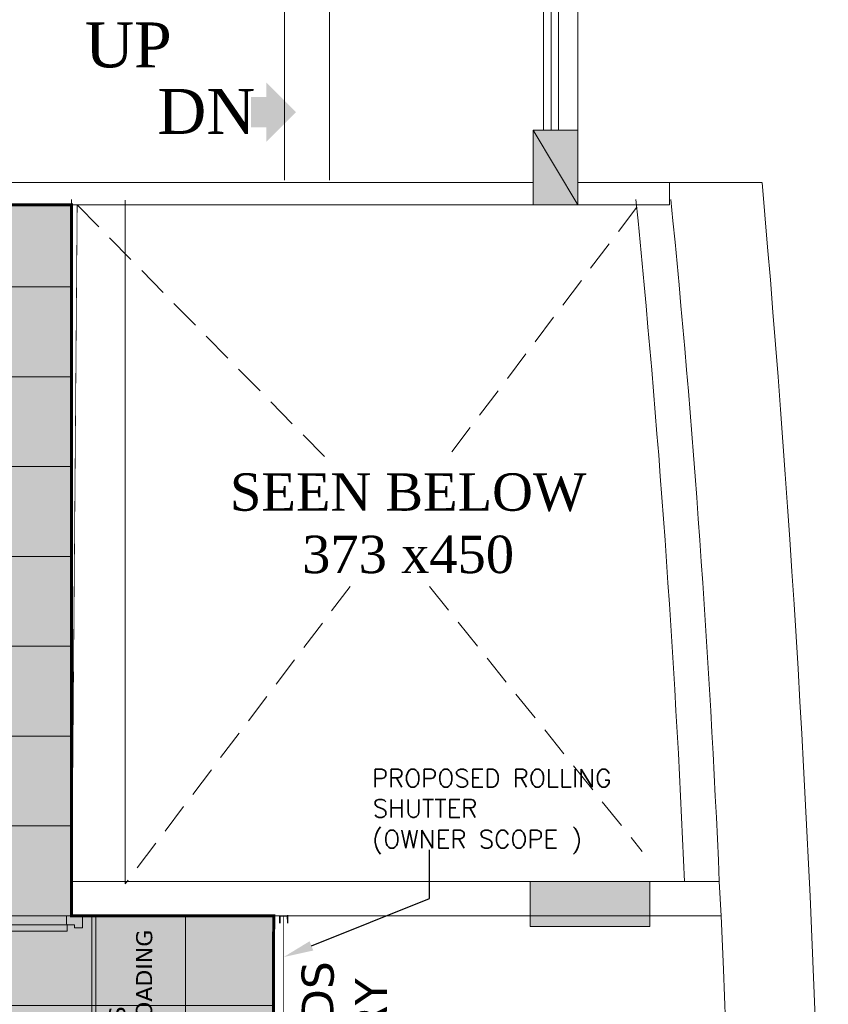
# Model space of a CAD drawing. Header units: millimetres. Extents: x 52937 to 262245, y 6619 to 63681.
# Tile 54 of 56: x 91814 to 97216, y 34645 to 41223. Entities that reach past the tile are written whole.
import ezdxf

# ---------------------------------------------------------------- set-up
doc = ezdxf.new("R2010")
doc.units = ezdxf.units.MM
doc.linetypes.add('CONTINU', pattern=[0])
doc.linetypes.add('HIDDENX2', pattern=[0.75, 0.5, -0.25])
for name, color, linetype, lineweight in [('ACP', 8, 'Continuous', 15), ('COLUMN', 8, 'Continuous', 0), ('COUNTERS', 8, 'Continuous', 18), ('DOUBLE-DOORS', 8, 'Continuous', 0), ('FLOORING-WITH-HATCH', 8, 'Continuous', 20), ('HATCH', 8, 'Continuous', 5), ('MIRROR', 8, 'Continuous', 30), ('SHAFTS', 8, 'HIDDENX2', 5), ('SINGLE-DOORS', 8, 'Continuous', 0), ('STAIRCASE', 8, 'Continuous', 20), ('TEXT', 8, 'Continuous', 5), ('WALLS', 8, 'Continuous', 5)]:
    doc.layers.add(name, color=color, linetype=linetype, lineweight=lineweight)
doc.layers.add('AREA', color=8, linetype='Continuous')
doc.layers.add('ARROWS', color=6, linetype='Continuous')
doc.styles.add('ARIAL', font='romans.shx', dxfattribs={"width": 0.8})
doc.styles.add('studio', font='arial.ttf')
doc.styles.add('survey', font='times.ttf')

# ---------------------------------------------------------------- blocks, each defined once
blk = doc.blocks.new('DOOR-GOODS')
at = {"layer": 'DOUBLE-DOORS'}
for p, q in [((7858425.4, 1596016.2), (7858382.3, 1596016.2)), ((7860020.6, 1596016.2), (7860063.7, 1596016.2))]:
    blk.add_line(p, q, dxfattribs=at)
at = {"layer": 'DOUBLE-DOORS', "ltscale": 500}
blk.add_line((7860123, 1595022.4), (7858323, 1595022.4), dxfattribs=at)
at = {"layer": 'DOUBLE-DOORS'}
for points in [[(7858382.3, 1595185.9), (7858425.4, 1595185.9), (7858425.4, 1596016.2), (7858382.3, 1596016.2)], [(7860063.7, 1595185.9), (7860020.6, 1595185.9), (7860020.6, 1596016.2), (7860063.7, 1596016.2)]]:
    blk.add_lwpolyline(points, close=True, dxfattribs=at)
for points in [[(7858403.9, 1595132, 0.414215), (7858398.5, 1595137.4), (7858382.3, 1595137.4), (7858382.3, 1595185.9, 0.414211), (7858376.9, 1595191.3), (7858323, 1595191.3), (7858323, 1595083.5), (7858398.5, 1595083.5, 0.414214), (7858403.9, 1595088.9)], [(7860042.1, 1595132, -0.414215), (7860047.5, 1595137.4), (7860063.7, 1595137.4), (7860063.7, 1595185.9, -0.414211), (7860069.1, 1595191.3), (7860123, 1595191.3), (7860123, 1595083.5), (7860047.5, 1595083.5, -0.414214), (7860042.1, 1595088.9)]]:
    blk.add_lwpolyline(points, format="xyb", close=True, dxfattribs=at)
for centre, start, end in [((7858442.5, 1595234.7), 356.4213, 91.25277), ((7860003.5, 1595234.7), 88.74723, 183.5787)]:
    blk.add_arc(centre, 781.7, start, end, dxfattribs=at)

msp = doc.modelspace()

# ---------------------------------------------------------------- hatches: boundary and pattern name
at = {"layer": 'COLUMN'}
for points in [[(95243.6, 40485.4), (95543.6, 40485.4), (95543.6, 39985.4), (95243.6, 39985.4)], [(95223.6, 35164.8), (95223.6, 35464.8), (96023.6, 35464.8), (96023.6, 35164.8)]]:
    msp.add_hatch(color=256, dxfattribs=at).paths.add_polyline_path(points)
at = {"layer": 'FLOORING-WITH-HATCH', "linetype": 'CONTINU'}
h = msp.add_hatch(dxfattribs=at)
h.set_pattern_fill('_USER', color=8, scale=600, style=0, double=1, pattern_type=0)
h.set_pattern_definition([(0, (86921.8, 33436.43), (0, 600), []), (90, (86921.8, 33436.43), (-600, 4e-14), [])])
h.paths.add_polyline_path([(86998.7, 35465.4), (86998.7, 34665.4), (86998.9, 34665.4), (86998.5, 35465.4)], flags=16)
h.paths.add_polyline_path([(89903.6, 37014.8), (89903.6, 38764.8), (91653.6, 38764.8), (91653.6, 37014.8)], flags=16)
h.paths.add_polyline_path([(86921.8, 45848.2), (89373.5, 45915.9), (89373.6, 44984.6), (89223.6, 44984.6), (89223.6, 44484.6), (89358.7, 44484.6), (89358.7, 40264.8), (89273.6, 40264.8), (89273.6, 39964.8), (89903.6, 39964.8), (89904.5, 39985.6), (91654.5, 39985.6), (91653.6, 39985.4), (92161.1, 39985.4), (92161.1, 35235.4), (92161.1, 35235.4), (93511.1, 35235.4), (93506.4, 33435.6), (86921.8, 33436.4)])
h = msp.add_hatch(dxfattribs=at)
h.set_pattern_fill('AR-CONC', color=8, scale=75, style=0)
h.set_pattern_definition([(50, (86172.73, 33436.36), (537.945, -47.064), [56.25, -618.75]), (355, (86172.73, 33436.36), (-104.064, 564.144), [45, -495]), (100.4514, (86217.56, 33432.44), (433.882, 517.08), [47.805, -525.857]), (46.184, (86172.7, 33586.36), (800.43, -124.14), [84.375, -928.125]), (96.6356, (86239.4, 33576), (700.996, 730.59), [71.708, -788.785]), (351.184, (86172.7, 33586.4), (700.996, 730.59), [67.5, -742.5]), (21, (86247.73, 33548.86), (447.68, -301.964), [56.25, -618.75]), (326, (86247.73, 33548.86), (182.486, 543.863), [45, -495]), (71.4514, (86285.04, 33523.7), (630.167, 241.898), [47.805, -525.857]), (37.5, (86172.73, 33436.36), (9.12, 249.6704), [0, -489, 0, -502.5, 0, -496.875]), (7.5, (86172.73, 33436.36), (197.302, 295.809), [0, -286.5, 0, -477.75, 0, -189.375]), (327.5, (86005.48, 33436.36), (400.3668, -16.9162), [0, -187.5, 0, -585, 0, -776.25]), (317.5, (85930.48, 33436.36), (437.39, 75.079), [0, -243.75, 0, -388.5, 0, -551.25])])
h.paths.add_polyline_path([(86998.7, 35465.4), (86998.7, 34665.4), (86998.9, 34665.4), (86998.5, 35465.4)], flags=16)
h.paths.add_polyline_path([(89903.6, 37014.8), (89903.6, 38764.8), (91653.6, 38764.8), (91653.6, 37014.8)], flags=16)
h.paths.add_polyline_path([(86921.8, 45848.2), (89373.5, 45915.9), (89373.6, 44984.6), (89223.6, 44984.6), (89223.6, 44484.6), (89358.7, 44484.6), (89358.7, 40264.8), (89273.6, 40264.8), (89273.6, 39964.8), (89903.6, 39964.8), (89904.5, 39985.6), (91654.5, 39985.6), (91653.6, 39985.4), (92161.1, 39985.4), (92161.1, 35235.4), (92161.1, 35235.4), (93511.1, 35235.4), (93506.4, 33435.6), (86921.8, 33436.4)])
at = {"layer": 'HATCH'}
msp.add_hatch(color=256, dxfattribs=at).paths.add_polyline_path([(93461.2, 40406.1), (93461.2, 40503.5), (93360.3, 40503.5), (93360.3, 40707), (93461.2, 40707), (93461.2, 40804.5), (93660.3, 40605.3)])

# ---------------------------------------------------------------- linework, layer by layer
at = {"layer": 'ACP', "ltscale": 300}
msp.add_line((96154.4, 40135.4), (96773.3, 40135.4), dxfattribs=at)
msp.add_arc((-16616.5, 30102.8), 113832.9, 351.068438, 5.056296, dxfattribs=at)
at = {"layer": 'AREA', "const_width": 5}
msp.add_lwpolyline([(93483.3, 33435.5), (86918.3, 33435.6), (86924.3, 45865.6), (89373.5, 45915.9), (89373.6, 44984.6), (89223.6, 44984.6), (89228.6, 44484.6), (89358.7, 44484.6), (89359.5, 40264.8), (89273.6, 40264.8), (89273.6, 39964.8), (92198.2, 39985.4), (92161.1, 35235.4), (93511.1, 35235.4), (93483.3, 33275.8)], dxfattribs=at)
at = {"layer": 'ARROWS'}
msp.add_lwpolyline([(93763.1, 35035.1), (94552.7, 35352.5), (94552.7, 35677)], dxfattribs=at)
msp.add_solid([(93775.5, 35004.2), (93577.5, 34960.5), (93750.7, 35066.1)], dxfattribs=at)
at = {"layer": 'COLUMN'}
msp.add_line((95243.6, 40485.4), (95543.6, 39985.4), dxfattribs=at)
for points in [[(95243.6, 40485.4), (95543.6, 40485.4), (95543.6, 39985.4), (95243.6, 39985.4)], [(95223.6, 35164.8), (95223.6, 35464.8), (96023.6, 35464.8), (96023.6, 35164.8)]]:
    msp.add_lwpolyline(points, close=True, dxfattribs=at)
at = {"layer": 'COUNTERS'}
for p, q in [((92161.1, 40020.4), (92161.1, 35450.4)), ((92519.4, 40016.5), (92519.4, 35450.4)), ((93511.1, 35235.4), (93451.3, 12444.7))]:
    msp.add_line(p, q, dxfattribs=at)
for radius, start, end in [(81387.3, 2.465542, 5.680753), (81619.2, 2.458532, 5.664559)]:
    msp.add_arc((14943.8, 31964.2), radius, start, end, dxfattribs=at)
at = {"layer": 'FLOORING-WITH-HATCH', "color": 8, "linetype": 'Continuous', "const_width": 20}
msp.add_lwpolyline([(86921.8, 45848.2), (89373.5, 45915.9), (89373.6, 44984.6), (89223.6, 44984.6), (89223.6, 44484.6), (89358.7, 44484.6), (89358.7, 40264.8), (89273.6, 40264.8), (89273.6, 39964.8), (89903.6, 39964.8), (89904.5, 39985.6), (91654.5, 39985.6), (91653.6, 39985.4), (92161.1, 39985.4), (92161.1, 35235.4), (92161.1, 35235.4), (93511.1, 35235.4), (93506.4, 33435.6), (86921.8, 33436.4)], close=True, dxfattribs=at)
at = {"layer": 'HATCH'}
for p, q in [((95543.7, 46045.4), (95543.7, 39985.4)), ((95543.7, 46045.4), (95543.7, 39985.4)), ((95413.7, 45915.4), (95413.7, 40485.4)), ((95363.7, 45865.4), (95363.7, 40485.4)), ((95313.7, 40485.4), (95313.7, 45815.4))]:
    msp.add_line(p, q, dxfattribs=at)
at = {"layer": 'HATCH', "ltscale": 2000}
msp.add_arc((-16604.8, 30101.8), 113221.1, 351.020284, 2.598755, dxfattribs=at)
at = {"layer": 'MIRROR', "const_width": 10}
msp.add_lwpolyline([(93604.2, 35185.9), (93603.5, 35235.4), (93551.5, 35234.6), (93552.2, 35185.2)], dxfattribs=at)
at = {"layer": 'MIRROR', "ltscale": 0.001, "const_width": 5}
msp.add_lwpolyline([(93577.5, 33384.1), (93577.5, 35235.4)], dxfattribs=at)
at = {"layer": 'SHAFTS', "ltscale": 410}
for p, q in [((92198.2, 39985.4), (93878.8, 38275.5)), ((95937.5, 39970.4), (94655.9, 38275.5)), ((94021.9, 37437.1), (92519.4, 35450.4)), ((94551.6, 37437.1), (95973.6, 35665.3))]:
    msp.add_line(p, q, dxfattribs=at)
at = {"layer": 'STAIRCASE'}
for p, q in [((93583.7, 41485.4), (93583.7, 40150.4)), ((93883.7, 41485.4), (93883.7, 40150.4))]:
    msp.add_line(p, q, dxfattribs=at)
at = {"layer": 'WALLS'}
for p, q in [((95243.6, 40135.4), (91603.6, 40135.4)), ((96154.4, 40135.4), (95543.6, 40135.4)), ((96154.4, 39985.4), (96154.4, 40135.4)), ((95243.6, 39985.4), (91603.6, 39985.4)), ((96154.4, 39985.4), (95543.6, 39985.4)), ((92161.1, 35465.4), (92161.1, 35235.4)), ((92161.1, 35465.4), (94119, 35465.4)), ((96488.1, 35465.4), (94094, 35465.4)), ((96488.1, 35465.4), (96499.9, 35235.4)), ((96499.9, 35235.4), (92161.1, 35235.4))]:
    msp.add_line(p, q, dxfattribs=at)

# ---------------------------------------------------------------- block references
at = {"layer": 'SINGLE-DOORS', "xscale": -1, "rotation": 89.99999999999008}
msp.add_blockref('DOOR-GOODS', (1687317.9, 7893558.9), dxfattribs=at)

# ---------------------------------------------------------------- texts
at = {"layer": 'TEXT', "style": 'ARIAL'}
for s, p in [('PROPOSED ROLLING', (94167.3, 36095.8)), ('SHUTTER', (94172.6, 35893.6)), ('(', (94168.8, 35688.2)), ('OWNER SCOPE', (94243.7, 35688.2)), (')', (95499.4, 35688.2))]:
    msp.add_text(s, height=120, rotation=360, dxfattribs=at).set_placement(p)
at = {"layer": 'TEXT'}
for s, insert, char_height, width, attachment_point, style in [('{\\fTimes New Roman|b0|i0|c0|p18;UP}', (92250.6, 41204.1), 300, 930.819, 1, 'studio'), ('{\\fTimes New Roman|b0|i0|c0|p18;DN}', (92733.5, 40760), 300, 930.819, 1, 'studio'), ('SEEN BELOW\\P373 x450', (94409, 38192.2), 250, 7652.765, 2, 'survey')]:
    msp.add_mtext(s, dxfattribs=dict(at, insert=insert, char_height=char_height, width=width, attachment_point=attachment_point, style=style))
at = {"layer": 'TEXT', "attachment_point": 2, "rotation": 89.83686, "style": 'ARIAL'}
for s, insert, char_height, width in [('{\\fVerdana|b0|i0|c0|p34;\\W1;\\C7; GOODS\\PLOADING/UNLOADING AREA}', (92411.5, 34332, 1455.3), 107.156, 605.004), ('{\\fVerdana|b0|i0|c0|p34;\\W1;\\C7; GOODS\\PENTRY}', (93695.9, 34334.7, 2910.6), 214.312, 1210.008)]:
    msp.add_mtext(s, dxfattribs=dict(at, insert=insert, char_height=char_height, width=width))

doc.saveas('drawing.dxf')
